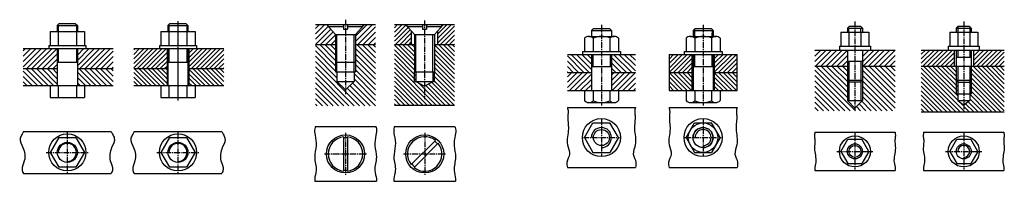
# Model space of a CAD drawing. Header units: millimetres. Extents: x -756 to 9071, y 5358 to 6970.
import ezdxf

# ---------------------------------------------------------------- set-up
doc = ezdxf.new("R2010")
doc.units = ezdxf.units.MM
doc.linetypes.add('CENTER2', pattern=[28.575, 19.05, -3.175, 3.175, -3.175])
doc.layers.get('0').update_dxf_attribs({"color": 5})
for name, color, linetype in [('ST剖面线', 7, 'Continuous'), ('ST细实线', 7, 'Continuous'), ('中心线', 7, 'CENTER2')]:
    doc.layers.add(name, color=color, linetype=linetype)
doc.layers.add('ST粗实线', color=7, linetype='Continuous', lineweight=30)

# ---------------------------------------------------------------- blocks, each defined once
blk = doc.blocks.new('*U9')
at = {"color": 0, "linetype": 'CENTER2', "transparency": 16777216}
blk.add_line((0, 457.9), (0, -333.3), dxfattribs=at)

msp = doc.modelspace()

# ---------------------------------------------------------------- hatches: boundary and pattern name
h = msp.add_hatch()
h.set_pattern_fill('ANSI31', color=256, scale=10)
h.paths.add_polyline_path([(3152.6, 6856.8), (3093.7, 6922.3), (2983.7, 6922.3), (2983.7, 6722.3), (3152.6, 6722.3)])
h.paths.add_polyline_path([(3583.7, 6922.3), (3473.7, 6922.3), (3414.8, 6856.8), (3414.8, 6722.3), (3583.7, 6722.3)])
h = msp.add_hatch()
h.set_pattern_fill('ANSI31', color=256, scale=10, angle=90)
h.paths.add_polyline_path([(3183.7, 6449.6), (3183.7, 6722.3), (2983.7, 6722.3), (2983.7, 6118.4), (3583.7, 6118.4), (3583.7, 6722.3), (3383.7, 6722.3), (3383.7, 6449.6), (3383.7, 6354.9), (3368.7, 6354.9), (3283.7, 6305.8), (3198.7, 6354.9), (3183.7, 6354.9)])
h.paths.add_polyline_path([(3383.7, 6449.6), (3368.7, 6449.6), (3368.7, 6354.9), (3383.7, 6354.9)], flags=17)
h.paths.add_polyline_path([(3198.7, 6449.6), (3183.7, 6449.6), (3183.7, 6354.9), (3198.7, 6354.9)], flags=17)
h = msp.add_hatch()
h.set_pattern_fill('ANSI31', color=256, scale=10)
h.paths.add_polyline_path([(714.6, 6482.3), (714.6, 6682.3), (383.2, 6682.3), (383.2, 6482.3)])
h.paths.add_polyline_path([(932.6, 6682.3), (932.6, 6482.3), (1279.9, 6482.3), (1279.9, 6682.3)])
h = msp.add_hatch()
h.set_pattern_fill('ANSI31', color=256, scale=10)
h.paths.add_polyline_path([(5953.3, 6623.8), (5724.6, 6623.8), (5724.6, 6443.7), (5953.3, 6443.5)])
h.paths.add_polyline_path([(6404.6, 6623.8), (6175.8, 6623.8), (6175.8, 6443.2), (6404.6, 6443.6)])
h = msp.add_hatch()
h.set_pattern_fill('ANSI31', color=256, scale=10)
h.paths.add_polyline_path([(8569.8, 6666.8), (8241.6, 6666.8), (8241.6, 6506.8), (8569.8, 6506.8)])
h.paths.add_polyline_path([(9071.2, 6666.8), (8762.1, 6666.8), (8762.1, 6506.8), (9071.2, 6506.8)])
h = msp.add_hatch()
h.set_pattern_fill('ANSI31', color=256, scale=10, angle=90)
h.paths.add_polyline_path([(8591, 6366.8), (8591, 6506.8), (8241.6, 6506.8), (8241.6, 6050.6), (9071.2, 6050.6), (9071.2, 6506.8), (8741, 6506.8), (8741, 6366.8), (8741, 6230.1), (8726, 6230.1), (8726, 6162.5), (8666, 6117.5), (8666, 6120), (8606, 6162.5), (8606, 6230.1), (8591, 6230.1)])
h.paths.add_polyline_path([(8606, 6351.8), (8591, 6366.8), (8591, 6230.1), (8606, 6230.1)], flags=17)
h.paths.add_polyline_path([(8741, 6366.8), (8726, 6351.8), (8726, 6230.1), (8741, 6230.1)], flags=17)
h = msp.add_hatch()
h.set_pattern_fill('ANSI31', color=256, scale=10, angle=90)
h.paths.add_polyline_path([(932.6, 6482.3), (932.6, 6312.3), (1279.9, 6312.3), (1279.9, 6482.3)])
h.paths.add_polyline_path([(714.6, 6312.3), (714.6, 6482.3), (383.2, 6482.3), (383.2, 6312.3)])
h = msp.add_hatch()
h.set_pattern_fill('ANSI31', color=256, scale=10, angle=90)
h.paths.add_polyline_path([(5953.3, 6443.5), (5724.6, 6443.7), (5724.6, 6263.8), (5953.3, 6263.8)])
h.paths.add_polyline_path([(6404.6, 6443.6), (6175.8, 6443.2), (6175.8, 6263.8), (6404.6, 6263.8)])
at = {"layer": 'ST剖面线'}
h = msp.add_hatch(dxfattribs=at)
h.set_pattern_fill('ANSI31', color=256, scale=300, style=0)
h.set_pattern_definition([(45, (2056.88, 5047.085), (-26.5165, 26.5165), [])])
h.paths.add_polyline_path([(2795.8, 6922.3), (2685.8, 6922.3), (2595.8, 6822.3), (2595.8, 6722.3), (2795.8, 6722.3)])
h.paths.add_polyline_path([(2395.8, 6822.3), (2305.8, 6922.3), (2195.8, 6922.3), (2195.8, 6722.3), (2395.8, 6722.3)])
h = msp.add_hatch(dxfattribs=at)
h.set_pattern_fill('ANSI31', color=256, scale=300, angle=90, style=0)
h.set_pattern_definition([(135, (2056.88, 5047.085), (-26.5165, -26.5165), [])])
h.paths.add_polyline_path([(2410.8, 6354.9), (2410.8, 6449.6), (2395.8, 6449.6), (2395.8, 6722.3), (2195.8, 6722.3), (2195.8, 6111.5), (2495.8, 6111.5), (2495.8, 6269.9)])
h.paths.add_polyline_path([(2795.8, 6722.3), (2595.8, 6722.3), (2595.8, 6449.6), (2580.8, 6449.6), (2580.8, 6354.9), (2495.8, 6269.9), (2495.8, 6111.5), (2795.8, 6111.5)])
h = msp.add_hatch(dxfattribs=at)
h.set_pattern_fill('ANSI31', color=256, scale=300, style=0)
h.set_pattern_definition([(45, (-929.49, 5496.972), (-26.5165, 26.5165), [])])
h.paths.add_polyline_path([(-380.9, 6482.3), (-380.9, 6682.3), (-721.3, 6682.3), (-721.3, 6482.3)])
h.paths.add_polyline_path([(175.4, 6482.3), (175.4, 6682.3), (-180.9, 6682.3), (-180.9, 6482.3)])
at = {"layer": 'ST剖面线', "true_color": 0x000000}
h = msp.add_hatch(dxfattribs=at)
h.set_pattern_fill('ANSI31', color=18, scale=300, angle=90, style=0)
h.set_pattern_definition([(135, (4389.99, 5443.53), (-26.5165, -26.5165), [])])
h.paths.add_polyline_path([(4949.9, 6443.5), (4949.9, 6623.8), (4709.9, 6623.8), (4709.9, 6443.7)])
h.paths.add_polyline_path([(5389.9, 6443.6), (5389.9, 6623.8), (5149.9, 6623.8), (5149.9, 6443.3), (5205.3, 6443.2)])
at = {"layer": 'ST剖面线'}
h = msp.add_hatch(dxfattribs=at)
h.set_pattern_fill('ANSI31', color=256, scale=300, style=0)
h.set_pattern_definition([(45, (6923.824, 5501.705), (-26.5165, 26.5165), [])])
h.paths.add_polyline_path([(7655.2, 6666.8), (7655.2, 6506.8), (7980.7, 6506.8), (7980.7, 6666.8)])
h.paths.add_polyline_path([(7505.2, 6506.8), (7505.2, 6666.8), (7179.7, 6666.8), (7179.7, 6506.8)])
h = msp.add_hatch(dxfattribs=at)
h.set_pattern_fill('ANSI31', color=256, scale=300, angle=90, style=0)
h.set_pattern_definition([(135, (6923.824, 5501.705), (-26.5165, -26.5165), [])])
h.paths.add_polyline_path([(7505.2, 6506.8), (7179.7, 6506.8), (7179.7, 6061), (7980.7, 6061), (7980.7, 6506.8), (7655.2, 6506.8), (7655.2, 6162.5), (7580.2, 6087.5), (7505.2, 6162.5)])
h = msp.add_hatch(dxfattribs=at)
h.set_pattern_fill('ANSI31', color=256, scale=300, angle=90, style=0)
h.set_pattern_definition([(135, (-929.49, 5496.972), (-26.5165, -26.5165), [])])
h.paths.add_polyline_path([(-380.9, 6312.3), (-380.9, 6482.3), (-721.3, 6482.3), (-721.3, 6312.3)])
h.paths.add_polyline_path([(175.4, 6312.3), (175.4, 6482.3), (-180.9, 6482.3), (-180.9, 6312.3)])
at = {"layer": 'ST剖面线', "true_color": 0x000000}
h = msp.add_hatch(dxfattribs=at)
h.set_pattern_fill('ANSI31', color=18, scale=300, style=0)
h.set_pattern_definition([(45, (4389.99, 5443.53), (-26.5165, 26.5165), [])])
h.paths.add_polyline_path([(4949.9, 6443.5), (4709.9, 6443.7), (4709.9, 6263.8), (4949.9, 6263.8)])
h.paths.add_polyline_path([(5389.9, 6443.6), (5205.3, 6443.2), (5149.9, 6443.3), (5149.9, 6263.8), (5389.9, 6263.8)])

# ---------------------------------------------------------------- linework, layer by layer
for p, q in [((5724.6, 6623.8), (5724.6, 6263.8)), ((6404.6, 6263.8), (6404.6, 6623.8)), ((2983.7, 6118.4), (3583.7, 6118.4)), ((8241.6, 6050.6), (9071.2, 6050.6))]:
    msp.add_line(p, q)
at = {"color": 5}
for p, q in [((3183.7, 6354.9), (3183.7, 6449.6)), ((3383.7, 6354.9), (3383.7, 6449.6))]:
    msp.add_line(p, q, dxfattribs=at)
at = {"color": 5, "lineweight": 30}
for p, q in [((3198.7, 6354.9), (3283.7, 6305.8)), ((3283.7, 6305.8), (3368.7, 6354.9))]:
    msp.add_line(p, q, dxfattribs=at)
at = {"lineweight": 30}
msp.add_circle((6064.6, 5793.8), 147.2, dxfattribs=at)
at = {"color": 5, "lineweight": 30}
msp.add_circle((6064.6, 5793.8), 100, dxfattribs=at)
at = {"layer": 'ST粗实线'}
for p, q in [((-380.9, 6912.3), (-360.9, 6932.3)), ((-380.9, 6912.3), (-380.9, 6852.3)), ((-380.9, 6912.3), (-180.9, 6912.3)), ((-360.9, 6932.3), (-200.9, 6932.3)), ((-200.9, 6932.3), (-180.9, 6912.3)), ((-180.9, 6912.3), (-180.9, 6852.3)), ((723.6, 6912.3), (743.6, 6932.3)), ((723.6, 6912.3), (723.6, 6852.3)), ((723.6, 6912.3), (923.6, 6912.3)), ((743.6, 6932.3), (903.6, 6932.3)), ((903.6, 6932.3), (923.6, 6912.3)), ((923.6, 6912.3), (923.6, 6852.3)), ((2195.8, 6922.3), (2795.8, 6922.3)), ((2305.8, 6922.3), (2395.8, 6822.3)), ((2323.8, 6902.3), (2323.8, 6922.3)), ((2323.8, 6902.3), (2475.8, 6902.3)), ((2475.8, 6922.3), (2475.8, 6877.3)), ((2515.8, 6922.3), (2515.8, 6877.3)), ((2515.8, 6902.3), (2667.8, 6902.3)), ((2595.8, 6822.3), (2685.8, 6922.3)), ((2667.8, 6902.3), (2667.8, 6922.3)), ((2983.7, 6922.3), (3583.7, 6922.3)), ((7505.2, 6886.8), (7525.2, 6906.8)), ((7505.2, 6886.8), (7505.2, 6846.8)), ((7505.2, 6886.8), (7655.2, 6886.8)), ((7520.2, 6846.8), (7520.2, 6886.8)), ((7525.2, 6906.8), (7635.2, 6906.8)), ((7635.2, 6906.8), (7655.2, 6886.8)), ((7640.2, 6846.8), (7640.2, 6886.8)), ((7655.2, 6886.8), (7655.2, 6846.8)), ((8591, 6886.8), (8611, 6906.8)), ((8591, 6886.8), (8591, 6846.8)), ((8591, 6886.8), (8741, 6886.8)), ((8611, 6906.8), (8721, 6906.8)), ((8721, 6906.8), (8741, 6886.8)), ((8741, 6886.8), (8741, 6846.8)), ((-450.9, 6852.3), (-110.9, 6852.3)), ((-450.9, 6852.3), (-450.9, 6712.3)), ((-370.9, 6852.3), (-370.9, 6712.3)), ((-190.9, 6852.3), (-190.9, 6712.3)), ((-110.9, 6852.3), (-110.9, 6712.3)), ((653.6, 6852.3), (653.6, 6712.3)), ((653.6, 6852.3), (993.6, 6852.3)), ((733.6, 6852.3), (733.6, 6712.3)), ((913.6, 6852.3), (913.6, 6712.3)), ((993.6, 6852.3), (993.6, 6712.3)), ((2395.8, 6822.3), (2395.8, 6449.6)), ((2395.8, 6822.3), (2595.8, 6822.3)), ((2475.8, 6877.3), (2515.8, 6877.3)), ((2595.8, 6822.3), (2595.8, 6449.6)), ((7440.2, 6846.8), (7720.2, 6846.8)), ((7440.2, 6846.8), (7440.2, 6706.8)), ((7520.2, 6846.8), (7520.2, 6706.8)), ((7640.2, 6846.8), (7640.2, 6706.8)), ((7720.2, 6846.8), (7720.2, 6706.8)), ((8526, 6846.8), (8526, 6706.8)), ((8526, 6846.8), (8806, 6846.8)), ((8606, 6846.8), (8606, 6706.8)), ((8726, 6846.8), (8726, 6706.8)), ((8806, 6846.8), (8806, 6706.8)), ((-465.9, 6712.3), (-95.9, 6712.3)), ((-465.9, 6712.3), (-465.9, 6682.3)), ((-95.9, 6712.3), (-95.9, 6682.3)), ((638.6, 6712.3), (638.6, 6682.3)), ((638.6, 6712.3), (1008.6, 6712.3)), ((1008.6, 6712.3), (1008.6, 6682.3)), ((2195.8, 6722.3), (2395.8, 6722.3)), ((2595.8, 6722.3), (2795.8, 6722.3)), ((7425.2, 6706.8), (7735.2, 6706.8)), ((7425.2, 6706.8), (7425.2, 6666.8)), ((7735.2, 6706.8), (7735.2, 6666.8)), ((8511, 6706.8), (8511, 6666.8)), ((8511, 6706.8), (8821, 6706.8)), ((8821, 6706.8), (8821, 6666.8)), ((-721.3, 6682.3), (175.4, 6682.3)), ((-370.9, 6682.3), (-370.9, 6547.8)), ((-190.9, 6682.3), (-190.9, 6547.8)), ((383.2, 6682.3), (1279.9, 6682.3)), ((723.6, 6682.3), (723.6, 6312.3)), ((923.6, 6682.3), (923.6, 6312.3)), ((7179.7, 6666.8), (7980.7, 6666.8)), ((7505.2, 6666.8), (7505.2, 6162.5)), ((7655.2, 6666.8), (7655.2, 6162.5)), ((8241.6, 6666.8), (9071.2, 6666.8)), ((8569.8, 6666.8), (8569.8, 6506.8)), ((8591, 6666.8), (8591, 6366.8)), ((8741, 6666.8), (8741, 6366.8)), ((8762.1, 6666.8), (8762.1, 6506.8)), ((-380.9, 6547.8), (-180.9, 6547.8)), ((723.6, 6547.8), (923.6, 6547.8)), ((2395.8, 6547.5), (2595.8, 6547.5)), ((7179.7, 6506.8), (7505.2, 6506.8)), ((7655.2, 6506.8), (7980.7, 6506.8)), ((8241.6, 6506.8), (8741, 6506.8)), ((8741, 6506.8), (9071.2, 6506.8)), ((-721.3, 6482.3), (-380.9, 6482.3)), ((-180.9, 6482.3), (175.4, 6482.3)), ((383.2, 6482.3), (723.6, 6482.3)), ((923.6, 6482.3), (1279.9, 6482.3)), ((2410.8, 6449.6), (2410.8, 6354.9)), ((2580.8, 6449.6), (2580.8, 6354.9)), ((-721.3, 6312.3), (175.4, 6312.3)), ((-450.9, 6312.3), (-450.9, 6192.3)), ((-370.9, 6312.3), (-370.9, 6192.3)), ((-190.9, 6312.3), (-190.9, 6192.3)), ((-110.9, 6312.3), (-110.9, 6192.3)), ((383.2, 6312.3), (1279.9, 6312.3)), ((653.6, 6312.3), (653.6, 6192.3)), ((733.6, 6312.3), (733.6, 6192.3)), ((913.6, 6312.3), (913.6, 6192.3)), ((993.6, 6312.3), (993.6, 6192.3)), ((2410.8, 6354.9), (2580.8, 6354.9)), ((2410.8, 6354.9), (2495.8, 6269.9)), ((2495.8, 6269.9), (2580.8, 6354.9)), ((7505.2, 6366.8), (7655.2, 6366.8)), ((7505.2, 6366.8), (7520.2, 6351.8)), ((7520.2, 6351.8), (7640.2, 6351.8)), ((7655.2, 6366.8), (7640.2, 6351.8)), ((8591, 6366.8), (8611, 6346.8)), ((8591, 6366.8), (8741, 6366.8)), ((8611, 6346.8), (8721, 6346.8)), ((8741, 6366.8), (8721, 6346.8)), ((-450.9, 6192.3), (-110.9, 6192.3)), ((653.6, 6192.3), (993.6, 6192.3)), ((7505.2, 6162.5), (7655.2, 6162.5)), ((7505.2, 6162.5), (7580.2, 6087.5)), ((7655.2, 6162.5), (7580.2, 6087.5)), ((2195.8, 5904.1), (2795.8, 5904.1)), ((2986.3, 5904.1), (3586.3, 5904.1)), ((-719, 5856.3), (157.3, 5856.3)), ((385.4, 5856.3), (1261.7, 5856.3)), ((2475.8, 5801.7), (2475.8, 5460.1)), ((2515.8, 5801.7), (2515.8, 5460.1)), ((7179.7, 5846.5), (7980.7, 5846.5)), ((8265.4, 5846.5), (9066.5, 5846.5)), ((-365.9, 5793.5), (-450.9, 5646.3)), ((-365.9, 5793.5), (-195.9, 5793.5)), ((-195.9, 5793.5), (-110.9, 5646.3)), ((7440.2, 5656.5), (7510.2, 5777.7)), ((7510.2, 5777.7), (7650.2, 5777.7)), ((7720.2, 5656.5), (7650.2, 5777.7)), ((-450.9, 5646.3), (-365.9, 5499.1)), ((-110.9, 5646.3), (-195.9, 5499.1)), ((7440.2, 5656.5), (7510.2, 5535.2)), ((7720.2, 5656.5), (7650.2, 5535.2)), ((7510.2, 5535.2), (7650.2, 5535.2)), ((-719, 5436.3), (157.3, 5436.3)), ((-195.9, 5499.1), (-365.9, 5499.1)), ((385.4, 5436.3), (1261.7, 5436.3)), ((7179.7, 5466.5), (7980.7, 5466.5)), ((8265.4, 5466.5), (9066.5, 5466.5)), ((2188.2, 5357.7), (2803.5, 5357.7)), ((2978.6, 5357.7), (3593.9, 5357.7))]:
    msp.add_line(p, q, dxfattribs=at)
at = {"layer": 'ST粗实线', "color": 5, "lineweight": -3}
for p, q in [((733.6, 6922.3), (733.6, 6852.3)), ((913.6, 6922.3), (913.6, 6852.3)), ((733.6, 6682.3), (733.6, 6547.8)), ((913.6, 6682.3), (913.6, 6547.8))]:
    msp.add_line(p, q, dxfattribs=at)
at = {"layer": 'ST粗实线', "color": 5}
for p, q in [((3093.7, 6922.3), (3183.7, 6822.3)), ((3111.7, 6902.3), (3111.7, 6922.3)), ((3111.7, 6902.3), (3263.7, 6902.3)), ((3263.7, 6922.3), (3263.7, 6877.3)), ((3303.7, 6922.3), (3303.7, 6877.3)), ((3303.7, 6902.3), (3455.7, 6902.3)), ((3383.7, 6822.3), (3473.7, 6922.3)), ((3455.7, 6902.3), (3455.7, 6922.3)), ((5964.6, 6863.8), (5984.6, 6883.8)), ((5984.6, 6883.8), (6144.6, 6883.8)), ((6144.6, 6883.8), (6164.6, 6863.8)), ((3152.6, 6856.8), (3152.6, 6722.3)), ((3183.7, 6822.3), (3183.7, 6449.6)), ((3183.7, 6822.3), (3383.7, 6822.3)), ((3263.7, 6877.3), (3303.7, 6877.3)), ((3383.7, 6822.3), (3383.7, 6449.6)), ((3414.8, 6856.8), (3414.8, 6722.3)), ((5964.6, 6863.8), (5964.6, 6803.8)), ((5964.6, 6863.8), (6164.6, 6863.8)), ((6164.6, 6863.8), (6164.6, 6803.8)), ((2983.7, 6722.3), (3183.7, 6722.3)), ((3383.7, 6722.3), (3583.7, 6722.3)), ((5724.6, 6623.8), (6404.6, 6623.8)), ((5874.6, 6653.8), (6254.6, 6653.8)), ((5874.6, 6653.8), (5874.6, 6623.8)), ((5894.6, 6653.8), (6234.6, 6653.8)), ((5953.3, 6623.5), (5953.3, 6263.5)), ((5964.6, 6623.8), (5964.6, 6263.8)), ((6164.6, 6623.8), (6164.6, 6263.8)), ((6175.8, 6623.5), (6175.8, 6263.5)), ((6254.6, 6653.8), (6254.6, 6623.8)), ((3198.7, 6449.6), (3198.7, 6354.9)), ((3368.7, 6449.6), (3368.7, 6354.9)), ((5724.6, 6443.7), (5964.6, 6443.5)), ((6164.6, 6443.2), (6404.6, 6443.6)), ((3183.7, 6354.9), (3383.7, 6354.9)), ((8591, 6230.1), (8741, 6230.1)), ((8606, 6162.5), (8726, 6162.5)), ((8606, 6162.5), (8667.6, 6118.8)), ((8726, 6162.5), (8666, 6117.5)), ((5894.6, 5793.8), (5979.6, 5941.1)), ((5979.6, 5941.1), (6149.6, 5941.1)), ((6234.6, 5793.8), (6149.6, 5941.1)), ((738.6, 5793.5), (653.6, 5646.3)), ((738.6, 5793.5), (908.6, 5793.5)), ((908.6, 5793.5), (993.6, 5646.3)), ((3392.9, 5765.8), (3151.3, 5524.2)), ((3421.2, 5737.6), (3179.6, 5496)), ((5894.6, 5793.8), (5979.6, 5646.6)), ((6234.6, 5793.8), (6149.6, 5646.6)), ((8526, 5656.5), (8596, 5777.7)), ((8596, 5777.7), (8736, 5777.7)), ((8806, 5656.5), (8736, 5777.7)), ((653.6, 5646.3), (738.6, 5499.1)), ((993.6, 5646.3), (908.6, 5499.1)), ((5979.6, 5646.6), (6149.6, 5646.6)), ((8526, 5656.5), (8596, 5535.2)), ((8806, 5656.5), (8736, 5535.2)), ((8596, 5535.2), (8736, 5535.2)), ((908.6, 5499.1), (738.6, 5499.1))]:
    msp.add_line(p, q, dxfattribs=at)
at = {"layer": 'ST粗实线', "color": 18, "true_color": 0x000000}
for p, q in [((4949.9, 6863.8), (4969.9, 6883.8)), ((4969.9, 6883.8), (5129.9, 6883.8)), ((5129.9, 6883.8), (5149.9, 6863.8)), ((4879.9, 6784.4), (4879.9, 6653.8)), ((4921.8, 6803.8), (5178.1, 6803.8)), ((4949.9, 6863.8), (4949.9, 6803.8)), ((4949.9, 6863.8), (5149.9, 6863.8)), ((4966.9, 6786.7), (4966.9, 6653.8)), ((5132.9, 6788.3), (5132.9, 6653.8)), ((5149.9, 6863.8), (5149.9, 6803.8)), ((5219.9, 6784.4), (5219.9, 6653.8)), ((5894.6, 6784.4), (5894.6, 6653.8)), ((5936.4, 6803.8), (6192.7, 6803.8)), ((5981.6, 6786.7), (5981.6, 6653.8)), ((6147.6, 6788.3), (6147.6, 6653.8)), ((6234.6, 6784.4), (6234.6, 6653.8)), ((4709.9, 6623.8), (5389.9, 6623.8)), ((4859.9, 6653.8), (5239.9, 6653.8)), ((4859.9, 6653.8), (4859.9, 6623.8)), ((4949.9, 6623.8), (4949.9, 6263.8)), ((5149.9, 6623.8), (5149.9, 6263.8)), ((5239.9, 6653.8), (5239.9, 6623.8)), ((4709.9, 6443.7), (4949.9, 6443.5)), ((5149.9, 6443.2), (5389.9, 6443.6)), ((4709.9, 6263.8), (5389.9, 6263.8)), ((4879.9, 6263.8), (4879.9, 6163.3)), ((4966.9, 6263.8), (4966.9, 6161)), ((5132.9, 6263.8), (5132.9, 6161)), ((5219.9, 6263.8), (5219.9, 6163.3)), ((5724.6, 6263.8), (6404.6, 6263.8)), ((5894.6, 6263.8), (5894.6, 6163.3)), ((5981.6, 6263.8), (5981.6, 6161)), ((6147.6, 6263.8), (6147.6, 6161)), ((6234.6, 6263.8), (6234.6, 6163.3)), ((4709.9, 6093.8), (5389.9, 6093.8)), ((4923, 6143.8), (5176.9, 6143.8)), ((5724.6, 6093.8), (6404.6, 6093.8)), ((5937.6, 6143.8), (6191.5, 6143.8)), ((4879.9, 5793.8), (4964.9, 5941.1)), ((4964.9, 5941.1), (5134.9, 5941.1)), ((5219.9, 5793.8), (5134.9, 5941.1)), ((4879.9, 5793.8), (4964.9, 5646.6)), ((5219.9, 5793.8), (5134.9, 5646.6)), ((4964.9, 5646.6), (5134.9, 5646.6)), ((4709.9, 5493.8), (5389.9, 5493.8)), ((5724.6, 5493.8), (6404.6, 5493.8))]:
    msp.add_line(p, q, dxfattribs=at)
at = {"layer": 'ST粗实线', "color": 5, "lineweight": -2}
for p, q in [((8591, 6366.8), (8591, 6230.1)), ((8741, 6366.8), (8741, 6230.1))]:
    msp.add_line(p, q, dxfattribs=at)
at = {"layer": 'ST粗实线', "color": 18, "true_color": 0x000000}
for radius in [190, 80]:
    msp.add_circle((5049.9, 5793.8), radius, dxfattribs=at)
at = {"layer": 'ST粗实线', "color": 5}
for centre, radius in [((6064.6, 5793.8), 190), ((823.6, 5646.3), 185), ((3286.3, 5630.9), 190), ((8666, 5656.5), 155), ((823.6, 5646.3), 100), ((8666, 5656.5), 75)]:
    msp.add_circle(centre, radius, dxfattribs=at)
at = {"layer": 'ST粗实线'}
for centre, radius in [((-280.9, 5646.3), 185), ((2495.8, 5630.9), 190), ((7580.2, 5656.5), 155), ((-280.9, 5646.3), 100), ((7580.2, 5656.5), 75)]:
    msp.add_circle(centre, radius, dxfattribs=at)
at = {"layer": 'ST粗实线', "color": 18, "true_color": 0x000000}
for centre, radius, start, end in [((4924.6, 6743), 60.9, 45.8818, 137.15528), ((5051.8, 6584.8), 219, 68.26221, 112.79916), ((5175.3, 6743), 60.9, 42.84472, 134.1182), ((5939.2, 6743), 60.9, 45.8818, 137.15528), ((6066.4, 6584.8), 219, 68.26221, 112.79916), ((6189.9, 6743), 60.9, 42.84472, 134.1182), ((4924.6, 6204.7), 60.9, 222.84472, 314.1182), ((5048.1, 6362.9), 219, 248.26221, 292.79916), ((5175.3, 6204.7), 60.9, 225.8818, 317.15528), ((5939.2, 6204.7), 60.9, 222.84472, 314.1182), ((6062.7, 6362.9), 219, 248.26221, 292.79916), ((6189.9, 6204.7), 60.9, 225.8818, 317.15528)]:
    msp.add_arc(centre, radius, start, end, dxfattribs=at)
at = {"layer": 'ST粗实线'}
for radius, start, end in [(172, 96.67741, 263.32259), (172, 276.67741, 83.32259), (162.1, 82.91139, 97.08861), (162.1, 262.91139, 277.08861)]:
    msp.add_arc((2495.8, 5630.9), radius, start, end, dxfattribs=at)
at = {"layer": 'ST粗实线', "color": 5}
for radius, start, end in [(172, 51.67741, 218.32259), (172, 231.67741, 38.32259), (162.1, 37.91139, 52.08861), (162.1, 217.91139, 232.08861)]:
    msp.add_arc((3286.3, 5630.9), radius, start, end, dxfattribs=at)
at = {"layer": 'ST粗实线', "color": 5, "lineweight": -2}
msp.add_arc((6064.6, 5793.8), 80, 270, 180, dxfattribs=at)
at = {"layer": 'ST细实线'}
for p, q in [((-370.9, 6912.3), (-370.9, 6852.3)), ((-190.9, 6912.3), (-190.9, 6852.3)), ((2410.8, 6449.6), (2410.8, 6822.3)), ((2580.8, 6449.6), (2580.8, 6822.3)), ((-380.9, 6682.3), (-380.9, 6312.3)), ((-180.9, 6682.3), (-180.9, 6312.3)), ((923.6, 6682.3), (923.6, 6312.3)), ((7505.2, 6556.6), (7655.2, 6556.6)), ((7520.2, 6556.6), (7520.2, 6351.8)), ((7640.2, 6556.6), (7640.2, 6351.8)), ((2395.8, 6449.6), (2595.8, 6449.6)), ((7520.2, 6351.8), (7520.2, 6162.5)), ((7640.2, 6351.8), (7640.2, 6162.5))]:
    msp.add_line(p, q, dxfattribs=at)
at = {"layer": 'ST细实线', "color": 5}
for p, q in [((8606, 6901.8), (8606, 6846.8)), ((8726, 6901.8), (8726, 6846.8)), ((3198.7, 6449.6), (3198.7, 6822.3)), ((3368.7, 6449.6), (3368.7, 6822.3)), ((5977.6, 6876.8), (5977.6, 6803.8)), ((6154.1, 6874.3), (6153.6, 6803.8)), ((5977.6, 6623.8), (5977.6, 6504.7)), ((6152.4, 6623.8), (6151.6, 6504.7)), ((8606, 6666.8), (8606, 6597.6)), ((8726, 6666.8), (8726, 6597.6)), ((8606, 6506.8), (8606, 6351.8)), ((8726, 6506.8), (8726, 6351.8)), ((3183.7, 6449.6), (3383.7, 6449.6))]:
    msp.add_line(p, q, dxfattribs=at)
at = {"layer": 'ST细实线', "color": 5, "lineweight": 30}
for p, q in [((714.6, 6682.3), (714.6, 6312.3)), ((932.6, 6682.3), (932.6, 6312.3)), ((8591, 6597.6), (8741, 6597.6)), ((5964.6, 6504.7), (6164.6, 6504.7)), ((8606, 6351.8), (8606, 6162.5)), ((8726, 6351.8), (8726, 6162.5))]:
    msp.add_line(p, q, dxfattribs=at)
at = {"layer": 'ST细实线', "color": 18, "true_color": 0x000000}
for p, q in [((4962.9, 6623.8), (4962.9, 6504.7)), ((5136.9, 6623.8), (5136.9, 6504.7)), ((4949.9, 6504.7), (5149.9, 6504.7))]:
    msp.add_line(p, q, dxfattribs=at)
at = {"layer": 'ST细实线'}
msp.add_circle((7580.2, 5656.5), 60, dxfattribs=at)
at = {"layer": 'ST细实线', "color": 18, "true_color": 0x000000}
msp.add_arc((5049.9, 5793.8), 100, 270, 180, dxfattribs=at)
at = {"layer": 'ST细实线', "color": 5, "lineweight": 30}
msp.add_arc((6064.6, 5793.8), 100, 270, 180, dxfattribs=at)
at = {"layer": 'ST细实线'}
msp.add_arc((-280.9, 5646.3), 90, 270, 180, dxfattribs=at)
at = {"layer": 'ST细实线', "color": 5}
for centre, radius in [((823.6, 5646.3), 90), ((8666, 5656.5), 60)]:
    msp.add_arc(centre, radius, 270, 180, dxfattribs=at)
at = {"layer": 'ST细实线', "color": 18, "true_color": 0x000000}
for points in [[(4709.9, 6093.8), (4717.4, 6053.2), (4714.5, 6015.4), (4720.4, 5881.5), (4711.6, 5721.5), (4732, 5628.4), (4705.8, 5546.9), (4709.9, 5493.8)], [(5389.9, 6093.8), (5382.5, 6053.2), (5385.4, 6015.4), (5379.5, 5881.5), (5388.3, 5721.5), (5367.9, 5628.4), (5394.1, 5546.9), (5389.9, 5493.8)], [(5724.6, 6093.8), (5732, 6053.2), (5729.1, 6015.4), (5735, 5881.5), (5726.2, 5721.5), (5746.6, 5628.4), (5720.4, 5546.9), (5724.6, 5493.8)], [(6404.6, 6093.8), (6397.1, 6053.2), (6400, 6015.4), (6394.2, 5881.5), (6402.9, 5721.5), (6382.5, 5628.4), (6408.7, 5546.9), (6404.6, 5493.8)]]:
    msp.add_spline(points, degree=3, dxfattribs=at)
at = {"layer": 'ST细实线'}
for points in [[(2195.8, 5904.1), (2188.2, 5882.9), (2191.7, 5819.2), (2202.3, 5713.1), (2188.2, 5600), (2202.3, 5465.6), (2188.2, 5380.7), (2188.2, 5357.7)], [(2795.8, 5904.1), (2803.5, 5882.9), (2799.9, 5819.2), (2789.3, 5713.1), (2803.5, 5600), (2789.3, 5465.6), (2803.5, 5380.7), (2803.5, 5357.7)], [(2986.3, 5904.1), (2978.6, 5882.9), (2982.2, 5819.2), (2992.8, 5713.1), (2978.6, 5600), (2992.8, 5465.6), (2978.6, 5380.7), (2978.6, 5357.7)], [(3586.3, 5904.1), (3593.9, 5882.9), (3590.4, 5819.2), (3579.8, 5713.1), (3593.9, 5600), (3579.8, 5465.6), (3593.9, 5380.7), (3593.9, 5357.7)], [(-719, 5856.3), (-732.2, 5826.9), (-749.9, 5787.3), (-723.4, 5694.8), (-710.2, 5562.6), (-732.2, 5474.5), (-719, 5436.3)], [(157.3, 5856.3), (170.5, 5826.9), (188.1, 5787.3), (161.7, 5694.8), (148.4, 5562.6), (170.5, 5474.5), (157.3, 5436.3)], [(385.4, 5856.3), (372.2, 5826.9), (354.5, 5787.3), (381, 5694.8), (394.2, 5562.6), (372.2, 5474.5), (385.4, 5436.3)], [(1261.7, 5856.3), (1274.9, 5826.9), (1292.6, 5787.3), (1266.1, 5694.8), (1252.9, 5562.6), (1274.9, 5474.5), (1261.7, 5436.3)], [(7179.7, 5846.5), (7176.5, 5812.7), (7180.6, 5771.4), (7176.5, 5688.9), (7188.9, 5546.6), (7178.5, 5484.7), (7179.7, 5466.5)], [(7980.7, 5846.5), (7983.9, 5812.7), (7979.8, 5771.4), (7983.9, 5688.9), (7971.5, 5546.6), (7981.9, 5484.7), (7980.7, 5466.5)], [(8265.4, 5846.5), (8262.2, 5812.7), (8266.4, 5771.4), (8262.2, 5688.9), (8274.6, 5546.6), (8264.3, 5484.7), (8265.4, 5466.5)], [(9066.5, 5846.5), (9069.7, 5812.7), (9065.6, 5771.4), (9069.7, 5688.9), (9057.3, 5546.6), (9067.6, 5484.7), (9066.5, 5466.5)]]:
    msp.add_spline(points, degree=3, dxfattribs=at)
at = {"layer": '中心线', "ltscale": 3}
for p, q in [((2495.8, 6970.3), (2495.8, 6220.3)), ((3283.7, 6960.8), (3283.7, 6177)), ((5049.9, 6918.4), (5049.9, 6112.6)), ((6064.6, 6918.4), (6064.6, 6112.6)), ((7580.2, 6953.2), (7580.2, 6070.6)), ((8666, 6953.2), (8666, 6079)), ((5049.9, 5974.2), (5049.9, 5613.5)), ((6064.6, 5974.2), (6064.6, 5613.5)), ((-280.9, 5857.3), (-280.9, 5435.3)), ((823.6, 5857.3), (823.6, 5435.3)), ((2495.8, 5841.9), (2495.8, 5419.9)), ((3286.3, 5841.9), (3286.3, 5419.9)), ((7580.2, 5836.8), (7580.2, 5476.1)), ((8666, 5836.8), (8666, 5476.1)), ((4869.6, 5793.8), (5230.3, 5793.8)), ((5884.2, 5793.8), (6244.9, 5793.8)), ((-491.9, 5646.3), (-69.9, 5646.3)), ((612.5, 5646.3), (1034.6, 5646.3)), ((2284.8, 5630.9), (2706.8, 5630.9)), ((3075.3, 5630.9), (3497.3, 5630.9)), ((7399.9, 5656.5), (7760.5, 5656.5)), ((8485.6, 5656.5), (8846.3, 5656.5))]:
    msp.add_line(p, q, dxfattribs=at)

# ---------------------------------------------------------------- block references
at = {"linetype": 'CENTER2'}
msp.add_blockref('*U9', (823.6, 6497.3), dxfattribs=at)

doc.saveas('drawing.dxf')
